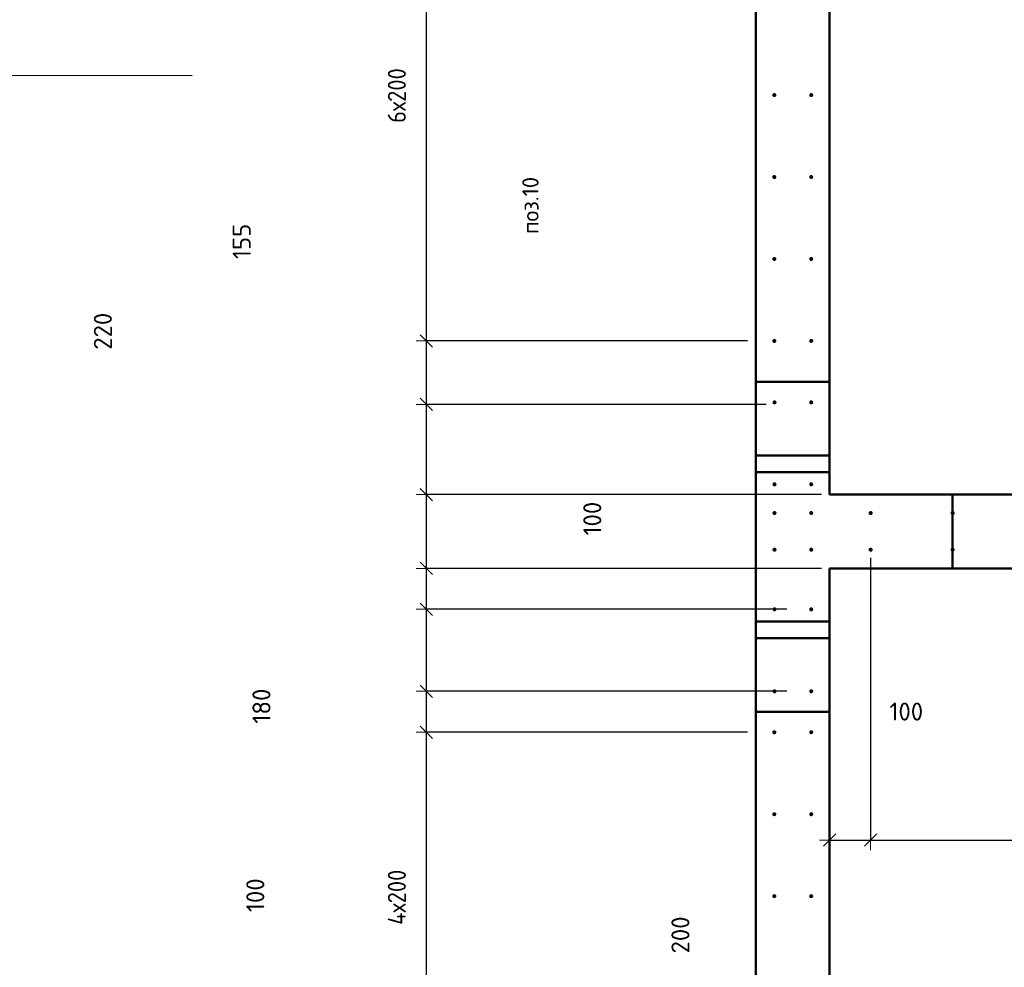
# Model space of a CAD drawing. Header units: millimetres. Extents: x -19950 to 69837, y -2757 to 40090.
# Tile 79 of 136: x 33214 to 35616, y 9126 to 11439. Entities that reach past the tile are written whole.
import ezdxf

# ---------------------------------------------------------------- set-up
doc = ezdxf.new("R2010")
doc.units = ezdxf.units.MM
doc.header["$PDMODE"] = 65
doc.linetypes.add('________', pattern=[0])
for name, color, linetype, lineweight in [('Standard', 7, 'Continuous', 25), ('Арм.стержн. вертикальными 1', 22, 'Continuous', 35), ('Обозначение разреза_ общее', 7, 'Continuous', 25), ('Размерная линия_ общее', 7, 'Continuous', 13)]:
    doc.layers.add(name, color=color, linetype=linetype, lineweight=lineweight)
doc.styles.add('ISOCPEUR', font='ISOCPEUR')
doc.dimstyles.new('DIMSTYLE_12', dxfattribs={"dimtxt": 44, "dimasz": 50, "dimexe": 0, "dimexo": 0, "dimgap": 22, "dimtad": 0, "dimdec": 0, "dimrnd": 5, "dimzin": 12, "dimdsep": 46, "dimtxsty": 'ISOCPEUR', "dimblk1": 'ALL_ML_STRICH', "dimblk2": 'ALL_ML_STRICH', "dimsah": 1, "dimcen": 0, "dimclrd": 7, "dimclre": 256, "dimclrt": 7, "dimadec": 0, "dimazin": 0, "dimtfac": 1, "dimtdec": 0, "dimtix": 1, "dimtmove": 2, "dimatfit": 3, "dimfxl": 0, "dimtvp": 1.2, "dimtzin": 0, "dimlwd": 0, "dimlwe": -3, "dimarcsym": 0})
doc.dimstyles.new('DIMSTYLE_17', dxfattribs={"dimtxt": 44, "dimasz": 50, "dimexe": 0, "dimexo": 0, "dimgap": 22, "dimtad": 0, "dimdec": 0, "dimrnd": 5, "dimzin": 12, "dimdsep": 46, "dimtxsty": 'ISOCPEUR', "dimblk1": 'ALL_ML_STRICH', "dimblk2": 'ALL_ML_STRICH', "dimsah": 1, "dimcen": 0, "dimclrd": 7, "dimclre": 256, "dimclrt": 7, "dimadec": 0, "dimazin": 0, "dimtfac": 1, "dimtdec": 0, "dimtix": 1, "dimtmove": 2, "dimatfit": 3, "dimfxl": 0, "dimtzin": 0, "dimlwd": 0, "dimlwe": -3, "dimarcsym": 0})
doc.dimstyles.new('DIMSTYLE_5', dxfattribs={"dimtxt": 44, "dimasz": 50, "dimexe": 0, "dimexo": 0, "dimgap": 22, "dimtad": 2, "dimdec": 0, "dimrnd": 5, "dimzin": 12, "dimdsep": 46, "dimtxsty": 'ISOCPEUR', "dimblk1": 'ALL_ML_STRICH', "dimblk2": 'ALL_ML_STRICH', "dimsah": 1, "dimcen": 0, "dimclrd": 7, "dimclre": 256, "dimclrt": 7, "dimadec": 0, "dimazin": 0, "dimtfac": 1, "dimtdec": 0, "dimtix": 1, "dimtmove": 2, "dimatfit": 3, "dimfxl": 0, "dimtvp": 1.2, "dimtzin": 0, "dimlwd": 0, "dimlwe": -3, "dimarcsym": 0})
doc.dimstyles.new('DIMSTYLE_7', dxfattribs={"dimtxt": 44, "dimasz": 50, "dimexe": 0, "dimexo": 0, "dimgap": 22, "dimtad": 2, "dimdec": 0, "dimrnd": 5, "dimzin": 12, "dimdsep": 46, "dimtxsty": 'ISOCPEUR', "dimblk1": 'ALL_ML_STRICH', "dimblk2": 'ALL_ML_STRICH', "dimsah": 1, "dimcen": 0, "dimclrd": 7, "dimclre": 256, "dimclrt": 7, "dimadec": 0, "dimazin": 0, "dimtfac": 1, "dimtdec": 0, "dimtix": 1, "dimtmove": 2, "dimatfit": 3, "dimfxl": 0, "dimtzin": 0, "dimlwd": 0, "dimlwe": -3, "dimarcsym": 0})

# ---------------------------------------------------------------- blocks, each defined once
blk = doc.blocks.new('ALL_ML_STRICH')
at = {"color": 0, "linetype": 'ByBlock', "lineweight": -2}
for p, q in [((0, -0.5), (0, 0.5)), ((-1, 0), (0.5, 0)), ((-0.3, -0.3), (0.3, 0.3))]:
    blk.add_line(p, q, dxfattribs=at)
blk = doc.blocks.new('*D552')
at = {"layer": 'DEFPOINTS', "color": 7, "linetype": 'Continuous', "lineweight": 13, "transparency": 33554687}
for p in [(35290, 10145.5), (35190, 10100), (35190, 9436.9)]:
    blk.add_point(p, dxfattribs=at)
at = {"layer": 'Размерная линия_ общее', "color": 253, "linetype": 'Continuous', "lineweight": -2, "true_color": 0xa0a0a0, "transparency": 33554687}
for p, q in [((35290, 10125.5), (35290, 9436.9)), ((35190, 10080), (35190, 9436.9))]:
    blk.add_line(p, q, dxfattribs=at)
at = {"layer": 'Размерная линия_ общее', "color": 7, "linetype": 'Continuous', "lineweight": -2, "transparency": 33554687}
blk.add_line((35190, 9436.9), (35290, 9436.9), dxfattribs=at)
at = {"layer": 'Размерная линия_ общее', "color": 7, "linetype": 'Continuous', "lineweight": 13, "transparency": 33554687, "xscale": 50, "yscale": 50, "zscale": 50, "rotation": 180}
blk.add_blockref('ALL_ML_STRICH', (35190, 9436.9), dxfattribs=at)
at = {"layer": 'Размерная линия_ общее', "color": 7, "linetype": 'Continuous', "lineweight": 13, "transparency": 33554687, "xscale": 50, "yscale": 50, "zscale": 50}
blk.add_blockref('ALL_ML_STRICH', (35290, 9436.9), dxfattribs=at)
at = {"layer": 'Размерная линия_ общее', "color": 7, "linetype": 'Continuous', "lineweight": 13, "transparency": 33554687, "insert": (35376.9, 9750.5), "char_height": 44, "width": 132, "attachment_point": 5, "style": 'ISOCPEUR'}
blk.add_mtext('\\A1;{100}', dxfattribs=at)
blk = doc.blocks.new('*D553')
at = {"layer": 'DEFPOINTS', "color": 7, "linetype": 'Continuous', "lineweight": 13, "transparency": 33554687}
for p in [(35290, 10145.5), (36890, 10145.5), (35290, 9436.9)]:
    blk.add_point(p, dxfattribs=at)
at = {"layer": 'Размерная линия_ общее', "color": 253, "linetype": 'Continuous', "lineweight": -2, "true_color": 0xa0a0a0, "transparency": 33554687}
for p, q in [((35290, 10125.5), (35290, 9436.9)), ((36890, 10125.5), (36890, 9436.9))]:
    blk.add_line(p, q, dxfattribs=at)
at = {"layer": 'Размерная линия_ общее', "color": 7, "linetype": 'Continuous', "lineweight": -2, "transparency": 33554687}
blk.add_line((35290, 9436.9), (36890, 9436.9), dxfattribs=at)
at = {"layer": 'Размерная линия_ общее', "color": 7, "linetype": 'Continuous', "lineweight": 13, "transparency": 33554687, "xscale": 50, "yscale": 50, "zscale": 50, "rotation": 180}
blk.add_blockref('ALL_ML_STRICH', (35290, 9436.9), dxfattribs=at)
at = {"layer": 'Размерная линия_ общее', "color": 7, "linetype": 'Continuous', "lineweight": 13, "transparency": 33554687, "xscale": 50, "yscale": 50, "zscale": 50}
blk.add_blockref('ALL_ML_STRICH', (36890, 9436.9), dxfattribs=at)
at = {"layer": 'Размерная линия_ общее', "color": 7, "linetype": 'Continuous', "lineweight": 13, "transparency": 33554687, "insert": (36022, 9530.9), "char_height": 44, "width": 2.2, "attachment_point": 1, "line_spacing_factor": 0.60241, "style": 'ISOCPEUR'}
blk.add_mtext('\\W0.91;8х200', dxfattribs=at)
blk = doc.blocks.new('*D575')
at = {"layer": 'DEFPOINTS', "color": 7, "linetype": 'Continuous', "lineweight": 13, "transparency": 33554687}
for p in [(35010, 9700), (34206.3, 8900), (35010, 8900)]:
    blk.add_point(p, dxfattribs=at)
at = {"layer": 'Размерная линия_ общее', "color": 253, "linetype": 'Continuous', "lineweight": -2, "true_color": 0xa0a0a0, "transparency": 33554687}
for p, q in [((34990, 9700), (34206.3, 9700)), ((34990, 8900), (34206.3, 8900))]:
    blk.add_line(p, q, dxfattribs=at)
at = {"layer": 'Размерная линия_ общее', "color": 7, "linetype": 'Continuous', "lineweight": -2, "transparency": 33554687}
blk.add_line((34206.3, 8900), (34206.3, 9700), dxfattribs=at)
at = {"layer": 'Размерная линия_ общее', "color": 7, "linetype": 'Continuous', "lineweight": 13, "transparency": 33554687, "xscale": 50, "yscale": 50, "zscale": 50}
for p, rotation in [((34206.3, 9700), 90), ((34206.3, 8900), 270)]:
    blk.add_blockref('ALL_ML_STRICH', p, dxfattribs=dict(at, rotation=rotation))
at = {"layer": 'Размерная линия_ общее', "color": 7, "linetype": 'Continuous', "lineweight": 13, "transparency": 33554687, "insert": (34112.3, 9230), "char_height": 44, "width": 2.2, "attachment_point": 1, "rotation": 90, "line_spacing_factor": 0.60241, "style": 'ISOCPEUR'}
blk.add_mtext('\\W0.91;4х200', dxfattribs=at)
blk = doc.blocks.new('*D576')
at = {"layer": 'DEFPOINTS', "color": 7, "linetype": 'Continuous', "lineweight": 13, "transparency": 33554687}
for p in [(35105.5, 9800), (34206.3, 9700), (35010, 9700)]:
    blk.add_point(p, dxfattribs=at)
at = {"layer": 'Размерная линия_ общее', "color": 253, "linetype": 'Continuous', "lineweight": -2, "true_color": 0xa0a0a0, "transparency": 33554687}
for p, q in [((35085.5, 9800), (34206.3, 9800)), ((34990, 9700), (34206.3, 9700))]:
    blk.add_line(p, q, dxfattribs=at)
at = {"layer": 'Размерная линия_ общее', "color": 7, "linetype": 'Continuous', "lineweight": -2, "transparency": 33554687}
blk.add_line((34206.3, 9700), (34206.3, 9800), dxfattribs=at)
at = {"layer": 'Размерная линия_ общее', "color": 7, "linetype": 'Continuous', "lineweight": 13, "transparency": 33554687, "xscale": 50, "yscale": 50, "zscale": 50}
for p, rotation in [((34206.3, 9800), 90), ((34206.3, 9700), 270)]:
    blk.add_blockref('ALL_ML_STRICH', p, dxfattribs=dict(at, rotation=rotation))
at = {"layer": 'Размерная линия_ общее', "color": 7, "linetype": 'Continuous', "lineweight": 13, "transparency": 33554687, "insert": (33789.1, 9302.3), "char_height": 44, "width": 132, "attachment_point": 5, "rotation": 90, "style": 'ISOCPEUR'}
blk.add_mtext('\\A1;{100}', dxfattribs=at)
blk = doc.blocks.new('*D577')
at = {"layer": 'DEFPOINTS', "color": 7, "linetype": 'Continuous', "lineweight": 13, "transparency": 33554687}
for p in [(35105.5, 10000), (34206.3, 9800), (35105.5, 9800)]:
    blk.add_point(p, dxfattribs=at)
at = {"layer": 'Размерная линия_ общее', "color": 253, "linetype": 'Continuous', "lineweight": -2, "true_color": 0xa0a0a0, "transparency": 33554687}
for p, q in [((35085.5, 10000), (34206.3, 10000)), ((35085.5, 9800), (34206.3, 9800))]:
    blk.add_line(p, q, dxfattribs=at)
at = {"layer": 'Размерная линия_ общее', "color": 7, "linetype": 'Continuous', "lineweight": -2, "transparency": 33554687}
blk.add_line((34206.3, 9800), (34206.3, 10000), dxfattribs=at)
at = {"layer": 'Размерная линия_ общее', "color": 7, "linetype": 'Continuous', "lineweight": 13, "transparency": 33554687, "xscale": 50, "yscale": 50, "zscale": 50}
for p, rotation in [((34206.3, 10000), 90), ((34206.3, 9800), 270)]:
    blk.add_blockref('ALL_ML_STRICH', p, dxfattribs=dict(at, rotation=rotation))
at = {"layer": 'Размерная линия_ общее', "color": 7, "linetype": 'Continuous', "lineweight": 13, "transparency": 33554687, "insert": (34826, 9205.3), "char_height": 44, "width": 132, "attachment_point": 5, "rotation": 90, "style": 'ISOCPEUR'}
blk.add_mtext('\\A1;{200}', dxfattribs=at)
blk = doc.blocks.new('*D578')
at = {"layer": 'DEFPOINTS', "color": 7, "linetype": 'Continuous', "lineweight": 13, "transparency": 33554687}
for p in [(35190, 10100), (34206.3, 10000), (35105.5, 10000)]:
    blk.add_point(p, dxfattribs=at)
at = {"layer": 'Размерная линия_ общее', "color": 253, "linetype": 'Continuous', "lineweight": -2, "true_color": 0xa0a0a0, "transparency": 33554687}
for p, q in [((35170, 10100), (34206.3, 10100)), ((35085.5, 10000), (34206.3, 10000))]:
    blk.add_line(p, q, dxfattribs=at)
at = {"layer": 'Размерная линия_ общее', "color": 7, "linetype": 'Continuous', "lineweight": -2, "transparency": 33554687}
blk.add_line((34206.3, 10000), (34206.3, 10100), dxfattribs=at)
at = {"layer": 'Размерная линия_ общее', "color": 7, "linetype": 'Continuous', "lineweight": 13, "transparency": 33554687, "xscale": 50, "yscale": 50, "zscale": 50}
for p, rotation in [((34206.3, 10100), 90), ((34206.3, 10000), 270)]:
    blk.add_blockref('ALL_ML_STRICH', p, dxfattribs=dict(at, rotation=rotation))
at = {"layer": 'Размерная линия_ общее', "color": 7, "linetype": 'Continuous', "lineweight": 13, "transparency": 33554687, "insert": (34611, 10221.3), "char_height": 44, "width": 132, "attachment_point": 5, "rotation": 90, "style": 'ISOCPEUR'}
blk.add_mtext('\\A1;{100}', dxfattribs=at)
blk = doc.blocks.new('*D579')
at = {"layer": 'DEFPOINTS', "color": 7, "linetype": 'Continuous', "lineweight": 13, "transparency": 33554687}
for p in [(35190, 10280), (34206.3, 10100), (35190, 10100)]:
    blk.add_point(p, dxfattribs=at)
at = {"layer": 'Размерная линия_ общее', "color": 253, "linetype": 'Continuous', "lineweight": -2, "true_color": 0xa0a0a0, "transparency": 33554687}
for p, q in [((35170, 10280), (34206.3, 10280)), ((35170, 10100), (34206.3, 10100))]:
    blk.add_line(p, q, dxfattribs=at)
at = {"layer": 'Размерная линия_ общее', "color": 7, "linetype": 'Continuous', "lineweight": -2, "transparency": 33554687}
blk.add_line((34206.3, 10100), (34206.3, 10280), dxfattribs=at)
at = {"layer": 'Размерная линия_ общее', "color": 7, "linetype": 'Continuous', "lineweight": 13, "transparency": 33554687, "xscale": 50, "yscale": 50, "zscale": 50}
for p, rotation in [((34206.3, 10280), 90), ((34206.3, 10100), 270)]:
    blk.add_blockref('ALL_ML_STRICH', p, dxfattribs=dict(at, rotation=rotation))
at = {"layer": 'Размерная линия_ общее', "color": 7, "linetype": 'Continuous', "lineweight": 13, "transparency": 33554687, "insert": (33804.1, 9763.8), "char_height": 44, "width": 132, "attachment_point": 5, "rotation": 90, "style": 'ISOCPEUR'}
blk.add_mtext('\\A1;{180}', dxfattribs=at)
blk = doc.blocks.new('*D580')
at = {"layer": 'DEFPOINTS', "color": 7, "linetype": 'Continuous', "lineweight": 13, "transparency": 33554687}
for p in [(35055.5, 10500), (34206.3, 10280), (35190, 10280)]:
    blk.add_point(p, dxfattribs=at)
at = {"layer": 'Размерная линия_ общее', "color": 253, "linetype": 'Continuous', "lineweight": -2, "true_color": 0xa0a0a0, "transparency": 33554687}
for p, q in [((35035.5, 10500), (34206.3, 10500)), ((35170, 10280), (34206.3, 10280))]:
    blk.add_line(p, q, dxfattribs=at)
at = {"layer": 'Размерная линия_ общее', "color": 7, "linetype": 'Continuous', "lineweight": -2, "transparency": 33554687}
blk.add_line((34206.3, 10280), (34206.3, 10500), dxfattribs=at)
at = {"layer": 'Размерная линия_ общее', "color": 7, "linetype": 'Continuous', "lineweight": 13, "transparency": 33554687, "xscale": 50, "yscale": 50, "zscale": 50}
for p, rotation in [((34206.3, 10500), 90), ((34206.3, 10280), 270)]:
    blk.add_blockref('ALL_ML_STRICH', p, dxfattribs=dict(at, rotation=rotation))
at = {"layer": 'Размерная линия_ общее', "color": 7, "linetype": 'Continuous', "lineweight": 13, "transparency": 33554687, "insert": (33417.2, 10678.5), "char_height": 44, "width": 132, "attachment_point": 5, "rotation": 90, "style": 'ISOCPEUR'}
blk.add_mtext('\\A1;{220}', dxfattribs=at)
blk = doc.blocks.new('*D581')
at = {"layer": 'DEFPOINTS', "color": 7, "linetype": 'Continuous', "lineweight": 13, "transparency": 33554687}
for p in [(35010, 10655), (34206.3, 10500), (35055.5, 10500)]:
    blk.add_point(p, dxfattribs=at)
at = {"layer": 'Размерная линия_ общее', "color": 253, "linetype": 'Continuous', "lineweight": -2, "true_color": 0xa0a0a0, "transparency": 33554687}
for p, q in [((34990, 10655), (34206.3, 10655)), ((35035.5, 10500), (34206.3, 10500))]:
    blk.add_line(p, q, dxfattribs=at)
at = {"layer": 'Размерная линия_ общее', "color": 7, "linetype": 'Continuous', "lineweight": -2, "transparency": 33554687}
blk.add_line((34206.3, 10500), (34206.3, 10655), dxfattribs=at)
at = {"layer": 'Размерная линия_ общее', "color": 7, "linetype": 'Continuous', "lineweight": 13, "transparency": 33554687, "xscale": 50, "yscale": 50, "zscale": 50}
for p, rotation in [((34206.3, 10655), 90), ((34206.3, 10500), 270)]:
    blk.add_blockref('ALL_ML_STRICH', p, dxfattribs=dict(at, rotation=rotation))
at = {"layer": 'Размерная линия_ общее', "color": 7, "linetype": 'Continuous', "lineweight": 13, "transparency": 33554687, "insert": (33755.9, 10897.8), "char_height": 44, "width": 132, "attachment_point": 5, "rotation": 90, "style": 'ISOCPEUR'}
blk.add_mtext('\\A1;{155}', dxfattribs=at)
blk = doc.blocks.new('*D582')
at = {"layer": 'DEFPOINTS', "color": 7, "linetype": 'Continuous', "lineweight": 13, "transparency": 33554687}
for p in [(35010, 11855), (34206.3, 10655), (35010, 10655)]:
    blk.add_point(p, dxfattribs=at)
at = {"layer": 'Размерная линия_ общее', "color": 253, "linetype": 'Continuous', "lineweight": -2, "true_color": 0xa0a0a0, "transparency": 33554687}
for p, q in [((34990, 11855), (34206.3, 11855)), ((34990, 10655), (34206.3, 10655))]:
    blk.add_line(p, q, dxfattribs=at)
at = {"layer": 'Размерная линия_ общее', "color": 7, "linetype": 'Continuous', "lineweight": -2, "transparency": 33554687}
blk.add_line((34206.3, 10655), (34206.3, 11855), dxfattribs=at)
at = {"layer": 'Размерная линия_ общее', "color": 7, "linetype": 'Continuous', "lineweight": 13, "transparency": 33554687, "xscale": 50, "yscale": 50, "zscale": 50}
for p, rotation in [((34206.3, 11855), 90), ((34206.3, 10655), 270)]:
    blk.add_blockref('ALL_ML_STRICH', p, dxfattribs=dict(at, rotation=rotation))
at = {"layer": 'Размерная линия_ общее', "color": 7, "linetype": 'Continuous', "lineweight": 13, "transparency": 33554687, "insert": (34112.3, 11187), "char_height": 44, "width": 2.2, "attachment_point": 1, "rotation": 90, "line_spacing_factor": 0.60241, "style": 'ISOCPEUR'}
blk.add_mtext('\\W0.91;6х200', dxfattribs=at)

msp = doc.modelspace()

# ---------------------------------------------------------------- hatches: boundary and pattern name
at = {"layer": 'Арм.стержн. вертикальными 1', "linetype": 'Continuous', "lineweight": 50, "transparency": 33554687}
for points in [[(35060, 11255), (35059.6, 11256.9), (35058.5, 11258.5), (35056.9, 11259.6), (35055, 11260), (35053.1, 11259.6), (35051.5, 11258.5), (35050.4, 11256.9), (35050, 11255), (35050.4, 11253.1), (35051.5, 11251.5), (35053.1, 11250.4), (35055, 11250), (35056.9, 11250.4), (35058.5, 11251.5), (35059.6, 11253.1)], [(35060, 11055), (35059.6, 11056.9), (35058.5, 11058.5), (35056.9, 11059.6), (35055, 11060), (35053.1, 11059.6), (35051.5, 11058.5), (35050.4, 11056.9), (35050, 11055), (35050.4, 11053.1), (35051.5, 11051.5), (35053.1, 11050.4), (35055, 11050), (35056.9, 11050.4), (35058.5, 11051.5), (35059.6, 11053.1)], [(35060, 10855), (35059.6, 10856.9), (35058.5, 10858.5), (35056.9, 10859.6), (35055, 10860), (35053.1, 10859.6), (35051.5, 10858.5), (35050.4, 10856.9), (35050, 10855), (35050.4, 10853.1), (35051.5, 10851.5), (35053.1, 10850.4), (35055, 10850), (35056.9, 10850.4), (35058.5, 10851.5), (35059.6, 10853.1)], [(35060, 10655), (35059.6, 10656.9), (35058.5, 10658.5), (35056.9, 10659.6), (35055, 10660), (35053.1, 10659.6), (35051.5, 10658.5), (35050.4, 10656.9), (35050, 10655), (35050.4, 10653.1), (35051.5, 10651.5), (35053.1, 10650.4), (35055, 10650), (35056.9, 10650.4), (35058.5, 10651.5), (35059.6, 10653.1)], [(35060.5, 10505), (35060.1, 10506.9), (35059, 10508.5), (35057.4, 10509.6), (35055.5, 10510), (35053.6, 10509.6), (35051.9, 10508.5), (35050.8, 10506.9), (35050.5, 10505), (35050.8, 10503.1), (35051.9, 10501.5), (35053.6, 10500.4), (35055.5, 10500), (35057.4, 10500.4), (35059, 10501.5), (35060.1, 10503.1)], [(35150, 10505), (35149.6, 10506.9), (35148.5, 10508.5), (35146.9, 10509.6), (35145, 10510), (35143.1, 10509.6), (35141.5, 10508.5), (35140.4, 10506.9), (35140, 10505), (35140.4, 10503.1), (35141.5, 10501.5), (35143.1, 10500.4), (35145, 10500), (35146.9, 10500.4), (35148.5, 10501.5), (35149.6, 10503.1)], [(35060.5, 10305), (35060.1, 10306.9), (35059, 10308.5), (35057.4, 10309.6), (35055.5, 10310), (35053.6, 10309.6), (35051.9, 10308.5), (35050.8, 10306.9), (35050.5, 10305), (35050.8, 10303.1), (35051.9, 10301.5), (35053.6, 10300.4), (35055.5, 10300), (35057.4, 10300.4), (35059, 10301.5), (35060.1, 10303.1)], [(35150, 10305), (35149.6, 10306.9), (35148.5, 10308.5), (35146.9, 10309.6), (35145, 10310), (35143.1, 10309.6), (35141.5, 10308.5), (35140.4, 10306.9), (35140, 10305), (35140.4, 10303.1), (35141.5, 10301.5), (35143.1, 10300.4), (35145, 10300), (35146.9, 10300.4), (35148.5, 10301.5), (35149.6, 10303.1)], [(35060.5, 10235), (35060.1, 10236.9), (35059, 10238.5), (35057.4, 10239.6), (35055.5, 10240), (35053.6, 10239.6), (35051.9, 10238.5), (35050.8, 10236.9), (35050.5, 10235), (35050.8, 10233.1), (35051.9, 10231.5), (35053.6, 10230.4), (35055.5, 10230), (35057.4, 10230.4), (35059, 10231.5), (35060.1, 10233.1)], [(35150, 10235), (35149.6, 10236.9), (35148.5, 10238.5), (35146.9, 10239.6), (35145, 10240), (35143.1, 10239.6), (35141.5, 10238.5), (35140.4, 10236.9), (35140, 10235), (35140.4, 10233.1), (35141.5, 10231.5), (35143.1, 10230.4), (35145, 10230), (35146.9, 10230.4), (35148.5, 10231.5), (35149.6, 10233.1)], [(35295, 10235), (35294.6, 10236.9), (35293.5, 10238.5), (35291.9, 10239.6), (35290, 10240), (35288.1, 10239.6), (35286.5, 10238.5), (35285.4, 10236.9), (35285, 10235), (35285.4, 10233.1), (35286.5, 10231.5), (35288.1, 10230.4), (35290, 10230), (35291.9, 10230.4), (35293.5, 10231.5), (35294.6, 10233.1)], [(35495, 10235), (35494.6, 10236.9), (35493.5, 10238.5), (35491.9, 10239.6), (35490, 10240), (35488.1, 10239.6), (35486.5, 10238.5), (35485.4, 10236.9), (35485, 10235), (35485.4, 10233.1), (35486.5, 10231.5), (35488.1, 10230.4), (35490, 10230), (35491.9, 10230.4), (35493.5, 10231.5), (35494.6, 10233.1)], [(35060.5, 10145.5), (35060.1, 10147.4), (35059, 10149), (35057.4, 10150.1), (35055.5, 10150.5), (35053.6, 10150.1), (35051.9, 10149), (35050.8, 10147.4), (35050.5, 10145.5), (35050.8, 10143.6), (35051.9, 10141.9), (35053.6, 10140.8), (35055.5, 10140.5), (35057.4, 10140.8), (35059, 10141.9), (35060.1, 10143.6)], [(35150, 10145.5), (35149.6, 10147.4), (35148.5, 10149), (35146.9, 10150.1), (35145, 10150.5), (35143.1, 10150.1), (35141.5, 10149), (35140.4, 10147.4), (35140, 10145.5), (35140.4, 10143.6), (35141.5, 10141.9), (35143.1, 10140.8), (35145, 10140.5), (35146.9, 10140.8), (35148.5, 10141.9), (35149.6, 10143.6)], [(35295, 10145.5), (35294.6, 10147.4), (35293.5, 10149), (35291.9, 10150.1), (35290, 10150.5), (35288.1, 10150.1), (35286.5, 10149), (35285.4, 10147.4), (35285, 10145.5), (35285.4, 10143.6), (35286.5, 10141.9), (35288.1, 10140.8), (35290, 10140.5), (35291.9, 10140.8), (35293.5, 10141.9), (35294.6, 10143.6)], [(35495, 10145.5), (35494.6, 10147.4), (35493.5, 10149), (35491.9, 10150.1), (35490, 10150.5), (35488.1, 10150.1), (35486.5, 10149), (35485.4, 10147.4), (35485, 10145.5), (35485.4, 10143.6), (35486.5, 10141.9), (35488.1, 10140.8), (35490, 10140.5), (35491.9, 10140.8), (35493.5, 10141.9), (35494.6, 10143.6)], [(35060.5, 10000), (35060.1, 10001.9), (35059, 10003.5), (35057.4, 10004.6), (35055.5, 10005), (35053.6, 10004.6), (35051.9, 10003.5), (35050.8, 10001.9), (35050.5, 10000), (35050.8, 9998.1), (35051.9, 9996.5), (35053.6, 9995.4), (35055.5, 9995), (35057.4, 9995.4), (35059, 9996.5), (35060.1, 9998.1)], [(35150, 10000), (35149.6, 10001.9), (35148.5, 10003.5), (35146.9, 10004.6), (35145, 10005), (35143.1, 10004.6), (35141.5, 10003.5), (35140.4, 10001.9), (35140, 10000), (35140.4, 9998.1), (35141.5, 9996.5), (35143.1, 9995.4), (35145, 9995), (35146.9, 9995.4), (35148.5, 9996.5), (35149.6, 9998.1)], [(35060.5, 9800), (35060.1, 9801.9), (35059, 9803.5), (35057.4, 9804.6), (35055.5, 9805), (35053.6, 9804.6), (35051.9, 9803.5), (35050.8, 9801.9), (35050.5, 9800), (35050.8, 9798.1), (35051.9, 9796.5), (35053.6, 9795.4), (35055.5, 9795), (35057.4, 9795.4), (35059, 9796.5), (35060.1, 9798.1)], [(35150, 9800), (35149.6, 9801.9), (35148.5, 9803.5), (35146.9, 9804.6), (35145, 9805), (35143.1, 9804.6), (35141.5, 9803.5), (35140.4, 9801.9), (35140, 9800), (35140.4, 9798.1), (35141.5, 9796.5), (35143.1, 9795.4), (35145, 9795), (35146.9, 9795.4), (35148.5, 9796.5), (35149.6, 9798.1)], [(35060, 9700), (35059.6, 9701.9), (35058.5, 9703.5), (35056.9, 9704.6), (35055, 9705), (35053.1, 9704.6), (35051.5, 9703.5), (35050.4, 9701.9), (35050, 9700), (35050.4, 9698.1), (35051.5, 9696.5), (35053.1, 9695.4), (35055, 9695), (35056.9, 9695.4), (35058.5, 9696.5), (35059.6, 9698.1)], [(35060, 9500), (35059.6, 9501.9), (35058.5, 9503.5), (35056.9, 9504.6), (35055, 9505), (35053.1, 9504.6), (35051.5, 9503.5), (35050.4, 9501.9), (35050, 9500), (35050.4, 9498.1), (35051.5, 9496.5), (35053.1, 9495.4), (35055, 9495), (35056.9, 9495.4), (35058.5, 9496.5), (35059.6, 9498.1)], [(35150, 9500), (35149.6, 9501.9), (35148.5, 9503.5), (35146.9, 9504.6), (35145, 9505), (35143.1, 9504.6), (35141.5, 9503.5), (35140.4, 9501.9), (35140, 9500), (35140.4, 9498.1), (35141.5, 9496.5), (35143.1, 9495.4), (35145, 9495), (35146.9, 9495.4), (35148.5, 9496.5), (35149.6, 9498.1)], [(35060, 9300), (35059.6, 9301.9), (35058.5, 9303.5), (35056.9, 9304.6), (35055, 9305), (35053.1, 9304.6), (35051.5, 9303.5), (35050.4, 9301.9), (35050, 9300), (35050.4, 9298.1), (35051.5, 9296.5), (35053.1, 9295.4), (35055, 9295), (35056.9, 9295.4), (35058.5, 9296.5), (35059.6, 9298.1)]]:
    msp.add_hatch(color=4, dxfattribs=at).paths.add_polyline_path(points)
at = {"layer": 'Арм.стержн. вертикальными 1', "linetype": 'Continuous', "lineweight": 25, "transparency": 33554687}
for points in [[(35150, 11255), (35149.6, 11256.9), (35148.5, 11258.5), (35146.9, 11259.6), (35145, 11260), (35143.1, 11259.6), (35141.5, 11258.5), (35140.4, 11256.9), (35140, 11255), (35140.4, 11253.1), (35141.5, 11251.5), (35143.1, 11250.4), (35145, 11250), (35146.9, 11250.4), (35148.5, 11251.5), (35149.6, 11253.1)], [(35150, 11055), (35149.6, 11056.9), (35148.5, 11058.5), (35146.9, 11059.6), (35145, 11060), (35143.1, 11059.6), (35141.5, 11058.5), (35140.4, 11056.9), (35140, 11055), (35140.4, 11053.1), (35141.5, 11051.5), (35143.1, 11050.4), (35145, 11050), (35146.9, 11050.4), (35148.5, 11051.5), (35149.6, 11053.1)], [(35150, 10855), (35149.6, 10856.9), (35148.5, 10858.5), (35146.9, 10859.6), (35145, 10860), (35143.1, 10859.6), (35141.5, 10858.5), (35140.4, 10856.9), (35140, 10855), (35140.4, 10853.1), (35141.5, 10851.5), (35143.1, 10850.4), (35145, 10850), (35146.9, 10850.4), (35148.5, 10851.5), (35149.6, 10853.1)], [(35150, 10655), (35149.6, 10656.9), (35148.5, 10658.5), (35146.9, 10659.6), (35145, 10660), (35143.1, 10659.6), (35141.5, 10658.5), (35140.4, 10656.9), (35140, 10655), (35140.4, 10653.1), (35141.5, 10651.5), (35143.1, 10650.4), (35145, 10650), (35146.9, 10650.4), (35148.5, 10651.5), (35149.6, 10653.1)], [(35150, 9700), (35149.6, 9701.9), (35148.5, 9703.5), (35146.9, 9704.6), (35145, 9705), (35143.1, 9704.6), (35141.5, 9703.5), (35140.4, 9701.9), (35140, 9700), (35140.4, 9698.1), (35141.5, 9696.5), (35143.1, 9695.4), (35145, 9695), (35146.9, 9695.4), (35148.5, 9696.5), (35149.6, 9698.1)], [(35150, 9300), (35149.6, 9301.9), (35148.5, 9303.5), (35146.9, 9304.6), (35145, 9305), (35143.1, 9304.6), (35141.5, 9303.5), (35140.4, 9301.9), (35140, 9300), (35140.4, 9298.1), (35141.5, 9296.5), (35143.1, 9295.4), (35145, 9295), (35146.9, 9295.4), (35148.5, 9296.5), (35149.6, 9298.1)]]:
    msp.add_hatch(color=4, dxfattribs=at).paths.add_polyline_path(points)

# ---------------------------------------------------------------- linework, layer by layer
at = {"color": 7, "linetype": 'Continuous', "lineweight": 50, "transparency": 33554687}
for p, q in [((35010, 10100), (35010, 10280)), ((35190, 10280), (36940, 10280)), ((36940, 10100), (35190, 10100))]:
    msp.add_line(p, q, dxfattribs=at)
at = {"color": 7, "linetype": '________', "lineweight": 50, "transparency": 33554687}
msp.add_line((35490, 10280), (35490, 10100), dxfattribs=at)
at = {"layer": 'Standard', "color": 7, "linetype": 'Continuous', "lineweight": 50, "transparency": 33554687}
for p, q in [((35010, 10280), (35010, 13120)), ((35190, 12940), (35190, 10280)), ((35010, 8500), (35010, 10100)), ((35190, 10100), (35190, 8500))]:
    msp.add_line(p, q, dxfattribs=at)
at = {"layer": 'Standard', "color": 7, "linetype": '________', "lineweight": 50, "transparency": 33554687}
for p, q in [((35010, 10555), (35190, 10555)), ((35190, 10375), (35010, 10375)), ((35010, 10335), (35190, 10335)), ((35190, 9970), (35010, 9970)), ((35010, 9930), (35190, 9930)), ((35190, 9750), (35010, 9750))]:
    msp.add_line(p, q, dxfattribs=at)
at = {"layer": 'Обозначение разреза_ общее', "color": 7, "linetype": 'Continuous', "lineweight": 13, "transparency": 33554687}
msp.add_line((33635.1, 11302.5), (32295.1, 11302.5), dxfattribs=at)

# ---------------------------------------------------------------- texts
at = {"layer": 'Standard', "color": 7, "linetype": 'Continuous', "lineweight": 13, "transparency": 33554687, "insert": (34480.1, 10915.7), "char_height": 40, "width": 159.975, "attachment_point": 7, "rotation": 90, "style": 'ISOCPEUR'}
msp.add_mtext('\\A1;{\\fISOCPEUR|i0|b0;\\H40.000000;\\W1.000000;\\C7;поз.10}\\P', dxfattribs=at)

# ---------------------------------------------------------------- dimensions: what is measured, and where the dimension line sits
at = {"layer": 'Размерная линия_ общее', "color": 7, "linetype": 'Continuous', "lineweight": 13, "transparency": 33554687}
for base, p1, p2, text, picture, middle in [((34206.3, 11855), (34990, 10655), (34990, 11855), '\\W0.91;6х200', '*D582', (34184.3, 11255)), ((34206.3, 9700), (34990, 8900), (34990, 9700), '\\W0.91;4х200', '*D575', (34184.3, 9300))]:
    dim = msp.add_linear_dim(base=base, p1=p1, p2=p2, angle=90, text=text, dimstyle='DIMSTYLE_7', override={"dimpost": '<>', "dimclrd": 7, "dimclre": 253, "dimclrt": 7, "dimlwd": 0, "dimlwe": 65533}, dxfattribs=at)
    dim.commit()
    dim.dimension.update_dxf_attribs({"geometry": picture, "text_midpoint": middle, "dimtype": 160})
for base, p1, p2, dimstyle, picture, middle in [((34206.3, 10655), (35035.5, 10500), (34990, 10655), 'DIMSTYLE_7', '*D581', (33755.9, 10897.8)), ((34206.3, 10500), (35170, 10280), (35035.5, 10500), 'DIMSTYLE_7', '*D580', (33417.2, 10678.5)), ((34206.3, 10280), (35170, 10100), (35170, 10280), 'DIMSTYLE_7', '*D579', (33804.1, 9763.8)), ((34206.3, 10100), (35085.5, 10000), (35170, 10100), 'DIMSTYLE_12', '*D578', (34611, 10221.3)), ((34206.3, 10000), (35085.5, 9800), (35085.5, 10000), 'DIMSTYLE_17', '*D577', (34826, 9205.3)), ((34206.3, 9800), (34990, 9700), (35085.5, 9800), 'DIMSTYLE_5', '*D576', (33789.1, 9302.3))]:
    dim = msp.add_linear_dim(base=base, p1=p1, p2=p2, angle=90, dimstyle=dimstyle, override={"dimpost": '<>', "dimclrd": 7, "dimclre": 253, "dimclrt": 7, "dimlwd": 0, "dimlwe": 65533}, dxfattribs=at)
    dim.commit()
    dim.dimension.update_dxf_attribs({"geometry": picture, "text_midpoint": middle, "dimtype": 160})
dim = msp.add_linear_dim(base=(35290, 9436.9), p1=(35190, 10080), p2=(35290, 10125.5), dimstyle='DIMSTYLE_5', override={"dimpost": '<>', "dimclrd": 7, "dimclre": 253, "dimclrt": 7, "dimlwd": 0, "dimlwe": 65533}, dxfattribs=at)
dim.commit()
dim.dimension.update_dxf_attribs({"geometry": '*D552', "text_midpoint": (35376.9, 9750.5), "dimtype": 160})
dim = msp.add_linear_dim(base=(36890, 9436.9), p1=(35290, 10125.5), p2=(36890, 10125.5), text='\\W0.91;8х200', dimstyle='DIMSTYLE_7', override={"dimpost": '<>', "dimclrd": 7, "dimclre": 253, "dimclrt": 7, "dimlwd": 0, "dimlwe": 65533}, dxfattribs=at)
dim.commit()
dim.dimension.update_dxf_attribs({"geometry": '*D553', "text_midpoint": (36090, 9458.9), "dimtype": 160})

doc.saveas('drawing.dxf')
